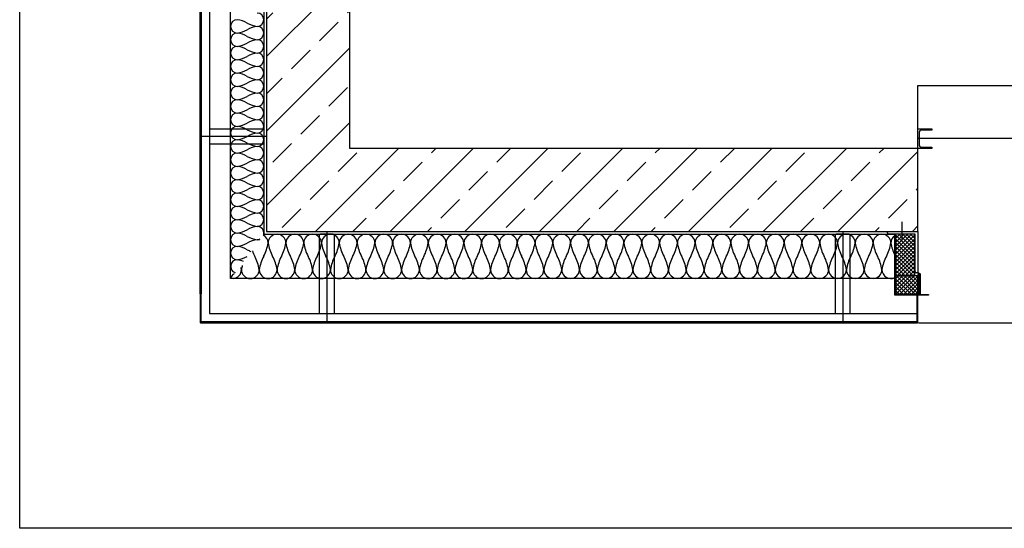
# Model space of a CAD drawing. Header units: metres. Extents: x 0 to 29.2, y 0 to 16.1.
# Tile 1 of 6: x 5.5 to 9, y 3.6 to 5.4. Entities that reach past the tile are written whole.
import ezdxf

# ---------------------------------------------------------------- set-up
doc = ezdxf.new("R2010")
doc.units = ezdxf.units.M
doc.linetypes.add('STRICHPUNKT2', pattern=[12.7, 6.35, -3.175, 0, -3.175])
doc.linetypes.add('VERDECKTX2', pattern=[19.05, 12.7, -6.35])
doc.layers.get('0').update_dxf_attribs({"lineweight": 0})
doc.layers.add('003ARCH_A', color=7, linetype='Continuous')

# ---------------------------------------------------------------- blocks, each defined once
blk = doc.blocks.new('Verdunklungsschiene')
h = blk.add_hatch()
h.set_pattern_fill('ANGLE', color=256)
h.set_pattern_definition([(0, (-28.317, 0.616), (0, 6.985), [5.08, -1.905]), (90, (-28.317, 0.616), (-6.985, 4e-16), [5.08, -1.905])])
h.paths.add_polyline_path([(-0.025, 0.076), (0.011, 0.076, -0.414214), (0.021, 0.066), (0.021, 0.024, -0.414214), (0.011, 0.014), (-0.025, 0.014), (-0.025, 0.01), (0.025, 0.01), (0.025, 0.08), (-0.025, 0.08)])
blk.add_lwpolyline([(-0.025, 0.01), (-0.025, 0.014), (0.011, 0.014, 0.414214), (0.021, 0.024), (0.021, 0.066, 0.414214), (0.011, 0.076), (-0.025, 0.076), (-0.025, 0.08), (0.025, 0.08), (0.025, 0.01)], format="xyb", close=True)
blk = doc.blocks.new('Architektur')
at = {"layer": '003ARCH_A'}
h = blk.add_hatch(dxfattribs=at)
h.set_pattern_fill('ANSI33', color=256, scale=0.03)
h.set_pattern_definition([(45, (-36.43174, 17.4675), (-0.1347038, 0.1347038), []), (45, (-36.29704, 17.4675), (-0.1347038, 0.1347038), [0.09525, -0.047625])])
h.paths.add_polyline_path([(2.6183, 8.4675), (0.3183, 8.4675), (0.3183, 0.33), (2.6695, 0.33), (2.6695, 0.63), (0.6183, 0.63), (0.6183, 8.2175), (2.9183, 8.2175), (2.9183, 8.835), (2.6183, 8.835)])
h = blk.add_hatch(dxfattribs=at)
h.set_pattern_fill('_USER', color=256, scale=0.009999, angle=45, style=0, double=1, pattern_type=0)
h.set_pattern_definition([(45, (2.622372, 0.176124), (-0.00707036, 0.00707036), []), (135, (2.622372, 0.176124), (-0.00707036, -0.00707036), [])])
h.paths.add_polyline_path([(2.5884, 0.1695), (2.6583, 0.1695), (2.6583, 0.32), (2.5884, 0.32)])
blk.add_hatch(color=256, dxfattribs=at).paths.add_polyline_path([(2.5855, 0.1002), (2.5855, 0.3184), (2.5875, 0.3184), (2.5875, 0.1022), (2.7079, 0.1022), (2.7079, 0.1002)])
h = blk.add_hatch(dxfattribs=at)
h.set_pattern_fill('_USER', color=256, scale=0.009999, angle=405, style=0, double=1, pattern_type=0)
h.set_pattern_definition([(45, (-880.217401, 552.996683), (-0.007070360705, 0.007070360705), []), (135, (-880.217401, 552.996683), (-0.007070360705, -0.007070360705), [])])
h.paths.add_polyline_path([(2.5884, 0.1695), (2.5884, 0.103), (2.6695, 0.103), (2.6695, 0.1695)])
at = {"layer": '003ARCH_A', "linetype": 'Continuous'}
for p, q in [((-0.5731, -0.7419), (-0.5731, 11.7644)), ((23.1206, -0.7419), (-0.5731, -0.7419))]:
    blk.add_line(p, q, dxfattribs=at)
at = {"layer": '003ARCH_A'}
for p, q in [((0.3183, 8.4675), (0.3183, 0.33)), ((0.6183, 0.63), (0.6183, 8.2175)), ((0.1123, 3.3922), (0.1123, 0.034)), ((0.1883, 0.16), (0.1883, 3.3902)), ((0.3083, 3.3902), (0.3083, 0.32)), ((0.0783, 0.1048), (0.0783, 3.2914)), ((0.0823, 3.2914), (0.0823, 0.1048)), ((2.6695, 0.63), (2.6695, 0.857)), ((2.6695, 0.857), (7.9408, 0.857)), ((0.1123, 0.7001), (0.3043, 0.7001)), ((0.3083, 0.6961), (0.3083, 0.6491)), ((0.3043, 0.6451), (0.1123, 0.6451)), ((2.6695, 0.63), (0.6183, 0.63)), ((2.6695, 0.33), (2.6695, 0.63)), ((2.612, 0.2974), (2.612, 0.3644)), ((0.3083, 0.32), (2.5855, 0.32)), ((0.3183, 0.33), (2.6695, 0.33)), ((0.5589, 0.32), (0.5119, 0.32)), ((2.4213, 0.32), (2.3743, 0.32)), ((2.5595, 0.325), (2.5595, 0.33)), ((2.5595, 0.33), (2.6695, 0.33)), ((2.6595, 0.32), (2.5645, 0.32)), ((2.5855, 0.32), (2.5855, 0.16)), ((2.6583, 0.32), (2.5884, 0.32)), ((2.5884, 0.32), (2.5884, 0.1695)), ((2.6583, 0.1695), (2.6583, 0.32)), ((2.6595, 0.185), (2.6595, 0.32)), ((2.6695, 0.33), (2.6695, 0.18)), ((0.5079, 0.316), (0.5079, 0.034)), ((0.5629, 0.034), (0.5629, 0.316)), ((2.3703, 0.316), (2.3703, 0.034)), ((2.4253, 0.034), (2.4253, 0.316)), ((2.5855, 0.1002), (2.5855, 0.3184)), ((2.5855, 0.3184), (2.5875, 0.3184)), ((2.5875, 0.3184), (2.5875, 0.1022)), ((2.6695, 0.18), (2.6645, 0.18)), ((2.6712, 0.1807), (2.6726, 0.1799)), ((2.6726, 0.1794), (2.6712, 0.1787)), ((2.6712, 0.1782), (2.6726, 0.1774)), ((2.5855, 0.16), (0.1883, 0.16)), ((2.6695, 0.1695), (2.5884, 0.1695)), ((2.5884, 0.1695), (2.5884, 0.103)), ((2.5884, 0.1695), (2.6583, 0.1695)), ((2.6695, 0.103), (2.6695, 0.1695)), ((2.6755, 0.1767), (2.6729, 0.1753)), ((2.6729, 0.1745), (2.6755, 0.1729)), ((2.6755, 0.1721), (2.6729, 0.1706)), ((2.6729, 0.1699), (2.6755, 0.1684)), ((2.6755, 0.1675), (2.6729, 0.166)), ((2.6755, 0.163), (2.6729, 0.1615)), ((2.6729, 0.1608), (2.6755, 0.1593)), ((2.6755, 0.1584), (2.6729, 0.1569)), ((2.6729, 0.1562), (2.6755, 0.1547)), ((2.6755, 0.1539), (2.6729, 0.1524)), ((2.6729, 0.1517), (2.6755, 0.1501)), ((2.6755, 0.1493), (2.6729, 0.1478)), ((2.6755, 0.1448), (2.6729, 0.1432)), ((2.6729, 0.1426), (2.6755, 0.141)), ((2.673, 0.1653), (2.6755, 0.1638)), ((2.673, 0.1471), (2.6755, 0.1456)), ((2.6755, 0.1402), (2.6729, 0.1387)), ((2.6729, 0.138), (2.6755, 0.1365)), ((2.6755, 0.1356), (2.6729, 0.1341)), ((2.6729, 0.1334), (2.6755, 0.1319)), ((2.6755, 0.1311), (2.6729, 0.1296)), ((2.6755, 0.1265), (2.6729, 0.125)), ((2.6729, 0.1243), (2.6755, 0.1228)), ((2.6755, 0.122), (2.6729, 0.1205)), ((2.6729, 0.1198), (2.6755, 0.1183)), ((2.6755, 0.1174), (2.6729, 0.1159)), ((2.6729, 0.1152), (2.6755, 0.1137)), ((2.6755, 0.1129), (2.6729, 0.1113)), ((2.6755, 0.1083), (2.6729, 0.1068)), ((2.673, 0.1289), (2.6755, 0.1274)), ((2.673, 0.1106), (2.6755, 0.1091)), ((0.0783, 0.1048), (0.0783, 0.002)), ((0.0823, 0.0048), (0.0823, 0.1048)), ((2.7079, 0.1002), (2.5855, 0.1002)), ((2.5875, 0.1022), (2.7079, 0.1022)), ((2.5884, 0.103), (2.6695, 0.103)), ((2.6695, 0.1), (2.6655, 0.1)), ((2.6655, 0.1), (2.6655, 0.0048)), ((2.6695, 0.002), (2.6695, 0.1)), ((2.6729, 0.1061), (2.6755, 0.1046)), ((2.7079, 0.1022), (2.7079, 0.1002)), ((0.08, 0.0026), (0.0823, 0.0048)), ((0.0803, 0), (0.184, 0)), ((0.0831, 0.004), (0.0808, 0.0017)), ((0.184, 0.004), (0.0831, 0.004)), ((0.1123, 0.034), (2.6655, 0.034)), ((0.184, 0), (0.184, 0.004)), ((2.5779, 0.004), (0.184, 0.004)), ((0.184, 0), (2.5779, 0)), ((2.6646, 0.004), (2.5646, 0.004)), ((2.5646, 0), (2.6675, 0)), ((2.6669, 0.0017), (2.6646, 0.004)), ((2.6655, 0.0048), (2.6678, 0.0026)), ((2.671, 0), (23.1206, 0))]:
    blk.add_line(p, q, dxfattribs=at)
at = {"layer": '003ARCH_A', "linetype": 'STRICHPUNKT2'}
for p, q in [((0.3183, 0.6726), (0.0823, 0.6726)), ((0.5354, 0.33), (0.5354, 0.004)), ((2.3978, 0.33), (2.3978, 0.004))]:
    blk.add_line(p, q, dxfattribs=at)
at = {"layer": '003ARCH_A', "linetype": 'VERDECKTX2'}
blk.add_line((7.8643, 0.665), (2.6695, 0.665), dxfattribs=at)
at = {"layer": '003ARCH_A'}
for centre, radius, start, end in [((0.2841, 1.0945), 0.0241, 270, 90), ((0.2123, 1.0704), 0.0241, 90, 270), ((0.195, 0.9834), 0.1124, 61.7713, 81.1546), ((0.3014, 1.1815), 0.1124, 241.7713, 261.1546), ((0.3014, 0.9593), 0.1124, 98.8454, 118.2287), ((0.2841, 1.0463), 0.0241, 270, 90), ((0.2123, 1.0222), 0.0241, 90, 270), ((0.195, 1.1574), 0.1124, 278.8454, 298.2287), ((0.195, 0.9352), 0.1124, 61.7713, 81.1546), ((0.3014, 1.1333), 0.1124, 241.7713, 261.1546), ((0.2123, 0.9741), 0.0241, 90, 270), ((0.195, 1.1093), 0.1124, 278.8454, 298.2287), ((0.195, 0.8871), 0.1124, 61.7713, 81.1546), ((0.3014, 0.9111), 0.1124, 98.8454, 118.2287), ((0.2841, 0.9982), 0.0241, 270, 90), ((0.195, 1.0611), 0.1124, 278.8454, 298.2287), ((0.3014, 1.0852), 0.1124, 241.7713, 261.1546), ((0.3014, 0.863), 0.1124, 98.8454, 118.2287), ((0.2841, 0.95), 0.0241, 270, 90), ((0.2123, 0.926), 0.0241, 90, 270), ((0.195, 0.8389), 0.1124, 61.7713, 81.1546), ((0.3014, 1.0371), 0.1124, 241.7713, 261.1546), ((0.3014, 0.8149), 0.1124, 98.8454, 118.2287), ((0.2841, 0.9019), 0.0241, 270, 90), ((0.2123, 0.8778), 0.0241, 90, 270), ((0.195, 1.013), 0.1124, 278.8454, 298.2287), ((0.195, 0.7908), 0.1124, 61.7713, 81.1546), ((0.3014, 0.9889), 0.1124, 241.7713, 261.1546), ((0.2123, 0.8297), 0.0241, 90, 270), ((0.195, 0.9648), 0.1124, 278.8454, 298.2287), ((0.195, 0.7426), 0.1124, 61.7713, 81.1546), ((0.3014, 0.7667), 0.1124, 98.8454, 118.2287), ((0.2841, 0.8537), 0.0241, 270, 90), ((0.195, 0.9167), 0.1124, 278.8454, 298.2287), ((0.3014, 0.9408), 0.1124, 241.7713, 261.1546), ((0.3014, 0.7186), 0.1124, 98.8454, 118.2287), ((0.2841, 0.8056), 0.0241, 270, 90), ((0.2123, 0.7815), 0.0241, 90, 270), ((0.195, 0.6945), 0.1124, 61.7713, 81.1546), ((0.3014, 0.8926), 0.1124, 241.7713, 261.1546), ((0.2123, 0.7334), 0.0241, 90, 270), ((0.195, 0.8686), 0.1124, 278.8454, 298.2287), ((0.195, 0.6464), 0.1124, 61.7713, 81.1546), ((0.3014, 0.6704), 0.1124, 98.8454, 118.2287), ((0.2841, 0.7575), 0.0241, 270, 90), ((0.195, 0.8204), 0.1124, 278.8454, 298.2287), ((0.3014, 0.8445), 0.1124, 241.7713, 261.1546), ((0.3014, 0.6223), 0.1124, 98.8454, 118.2287), ((0.2841, 0.7093), 0.0241, 270, 90), ((0.2123, 0.6853), 0.0241, 90, 270), ((0.195, 0.5982), 0.1124, 61.7713, 81.1546), ((0.3014, 0.7964), 0.1124, 241.7713, 261.1546), ((0.3014, 0.5742), 0.1124, 98.8454, 118.2287), ((0.2841, 0.6612), 0.0241, 270, 90), ((0.3043, 0.6961), 0.004, 0, 90), ((0.2123, 0.6371), 0.0241, 90, 270), ((0.195, 0.7723), 0.1124, 278.8454, 298.2287), ((0.195, 0.5501), 0.1124, 61.7713, 81.1546), ((0.3014, 0.7482), 0.1124, 241.7713, 261.1546), ((0.3043, 0.6491), 0.004, 270, 0), ((0.2123, 0.589), 0.0241, 90, 270), ((0.195, 0.7241), 0.1124, 278.8454, 298.2287), ((0.195, 0.5019), 0.1124, 61.7713, 81.1546), ((0.3014, 0.526), 0.1124, 98.8454, 118.2287), ((0.2841, 0.613), 0.0241, 270, 90), ((0.195, 0.676), 0.1124, 278.8454, 298.2287), ((0.3014, 0.7001), 0.1124, 241.7713, 261.1546), ((0.3014, 0.4779), 0.1124, 98.8454, 118.2287), ((0.2841, 0.5649), 0.0241, 270, 90), ((0.2123, 0.5408), 0.0241, 90, 270), ((0.195, 0.4538), 0.1124, 61.7713, 81.1546), ((0.3014, 0.6519), 0.1124, 241.7713, 261.1546), ((0.3014, 0.4297), 0.1124, 98.8454, 118.2287), ((0.2841, 0.5168), 0.0241, 270, 90), ((0.2123, 0.4927), 0.0241, 90, 270), ((0.195, 0.6279), 0.1124, 278.8454, 298.2287), ((0.195, 0.4057), 0.1124, 61.7713, 81.1546), ((0.3014, 0.6038), 0.1124, 241.7713, 261.1546), ((0.2123, 0.4445), 0.0241, 90, 270), ((0.195, 0.5797), 0.1124, 278.8454, 298.2287), ((0.195, 0.3575), 0.1124, 61.7713, 81.1546), ((0.3014, 0.3816), 0.1124, 98.8454, 118.2287), ((0.2841, 0.4686), 0.0241, 270, 90), ((0.195, 0.5316), 0.1124, 278.8454, 298.2287), ((0.3014, 0.5556), 0.1124, 241.7713, 261.1546), ((0.3014, 0.3334), 0.1124, 98.8454, 118.2287), ((0.2841, 0.4205), 0.0241, 270, 90), ((0.2123, 0.3964), 0.0241, 90, 270), ((0.195, 0.3094), 0.1124, 61.7713, 81.1546), ((0.3014, 0.5075), 0.1124, 241.7713, 261.1546), ((0.3014, 0.2853), 0.1124, 98.8454, 118.2287), ((0.2841, 0.3723), 0.0241, 270, 90), ((0.2123, 0.3483), 0.0241, 90, 270), ((0.195, 0.4834), 0.1124, 278.8454, 298.2287), ((0.195, 0.2612), 0.1124, 61.7713, 81.1546), ((0.3014, 0.4594), 0.1124, 241.7713, 261.1546), ((0.2123, 0.3001), 0.0241, 90, 270), ((0.195, 0.4353), 0.1124, 278.8454, 298.2287), ((0.195, 0.2131), 0.1124, 61.7713, 81.1546), ((0.3014, 0.2372), 0.1124, 98.8454, 118.2287), ((0.2841, 0.3242), 0.0241, 348.0376, 90), ((0.3558, 0.2878), 0.0321, 0, 180), ((0.42, 0.2878), 0.0321, 0, 180), ((0.4842, 0.2878), 0.0321, 0, 180), ((0.5119, 0.316), 0.004, 90, 180), ((0.5485, 0.2878), 0.0321, 0, 180), ((0.5589, 0.316), 0.004, 0, 90), ((0.6127, 0.2878), 0.0321, 0, 180), ((0.6769, 0.2878), 0.0321, 0, 180), ((0.7411, 0.2878), 0.0321, 0, 180), ((0.8054, 0.2878), 0.0321, 0, 180), ((0.8696, 0.2878), 0.0321, 0, 180), ((0.9338, 0.2878), 0.0321, 0, 180), ((0.9981, 0.2878), 0.0321, 0, 180), ((1.0623, 0.2878), 0.0321, 0, 180), ((1.1265, 0.2878), 0.0321, 0, 180), ((1.1907, 0.2878), 0.0321, 0, 180), ((1.255, 0.2878), 0.0321, 0, 180), ((1.3192, 0.2879), 0.0321, 0, 180), ((1.3834, 0.2879), 0.0321, 0, 180), ((1.4477, 0.2879), 0.0321, 0, 180), ((1.5119, 0.2879), 0.0321, 0, 180), ((1.5761, 0.2879), 0.0321, 0, 180), ((1.6403, 0.2879), 0.0321, 0, 180), ((1.7046, 0.2879), 0.0321, 0, 180), ((1.7688, 0.2879), 0.0321, 0, 180), ((1.833, 0.2879), 0.0321, 0, 180), ((1.8972, 0.2879), 0.0321, 0, 180), ((1.9615, 0.2879), 0.0321, 0, 180), ((2.0257, 0.2879), 0.0321, 0, 180), ((2.0899, 0.2879), 0.0321, 0, 180), ((2.1542, 0.2879), 0.0321, 0, 180), ((2.2184, 0.2879), 0.0321, 0, 180), ((2.2826, 0.2879), 0.0321, 0, 180), ((2.3468, 0.2879), 0.0321, 0, 180), ((2.3743, 0.316), 0.004, 90, 180), ((2.4111, 0.2879), 0.0321, 0, 180), ((2.4213, 0.316), 0.004, 0, 90), ((2.4753, 0.2879), 0.0321, 0, 180), ((2.5395, 0.2879), 0.0321, 0, 180), ((2.5645, 0.325), 0.005, 180, 270), ((0.195, 0.3872), 0.1124, 278.8454, 298.2287), ((0.3014, 0.4112), 0.1124, 241.7713, 261.1546), ((0.3014, 0.189), 0.1124, 98.8454, 118.2287), ((0.2841, 0.3242), 0.0241, 270, 298.2227), ((0.2841, 0.2761), 0.0241, 70.1684, 90), ((0.2916, 0.2878), 0.0321, 0, 63.5259), ((0.1754, 0.3109), 0.15, 331.7713, 351.1546), ((0.4719, 0.3109), 0.15, 188.8454, 208.2287), ((0.2397, 0.3109), 0.15, 331.7713, 351.1546), ((0.5361, 0.3109), 0.15, 188.8454, 208.2287), ((0.3039, 0.3109), 0.15, 331.7713, 351.1546), ((0.6003, 0.3109), 0.15, 188.8454, 208.2287), ((0.3681, 0.3109), 0.15, 331.7713, 351.1546), ((0.6646, 0.3109), 0.15, 188.8454, 208.2287), ((0.4324, 0.3109), 0.15, 331.7713, 351.1546), ((0.7288, 0.3109), 0.15, 188.8454, 208.2287), ((0.4966, 0.3109), 0.15, 331.7713, 351.1546), ((0.793, 0.3109), 0.15, 188.8454, 208.2287), ((0.5608, 0.3109), 0.15, 331.7713, 351.1546), ((0.8573, 0.3109), 0.15, 188.8454, 208.2287), ((0.625, 0.3109), 0.15, 331.7713, 351.1546), ((0.9215, 0.3109), 0.15, 188.8454, 208.2287), ((0.6893, 0.3109), 0.15, 331.7713, 351.1546), ((0.9857, 0.3109), 0.15, 188.8454, 208.2287), ((0.7535, 0.3109), 0.15, 331.7713, 351.1546), ((1.0499, 0.3109), 0.15, 188.8454, 208.2287), ((0.8177, 0.3109), 0.15, 331.7713, 351.1546), ((1.1142, 0.3109), 0.15, 188.8454, 208.2287), ((0.882, 0.3109), 0.15, 331.7713, 351.1546), ((1.1784, 0.3109), 0.15, 188.8454, 208.2287), ((0.9462, 0.3109), 0.15, 331.7713, 351.1546), ((1.2426, 0.3109), 0.15, 188.8454, 208.2287), ((1.0104, 0.3109), 0.15, 331.7713, 351.1546), ((1.3069, 0.3109), 0.15, 188.8454, 208.2287), ((1.0746, 0.3109), 0.15, 331.7713, 351.1546), ((1.3711, 0.3109), 0.15, 188.8454, 208.2287), ((1.1389, 0.3109), 0.15, 331.7713, 351.1546), ((1.4353, 0.311), 0.15, 188.8454, 208.2287), ((1.2031, 0.311), 0.15, 331.7713, 351.1546), ((1.4995, 0.311), 0.15, 188.8454, 208.2287), ((1.2673, 0.311), 0.15, 331.7713, 351.1546), ((1.5638, 0.311), 0.15, 188.8454, 208.2287), ((1.3315, 0.311), 0.15, 331.7713, 351.1546), ((1.628, 0.311), 0.15, 188.8454, 208.2287), ((1.3958, 0.311), 0.15, 331.7713, 351.1546), ((1.6922, 0.311), 0.15, 188.8454, 208.2287), ((1.46, 0.311), 0.15, 331.7713, 351.1546), ((1.7564, 0.311), 0.15, 188.8454, 208.2287), ((1.5242, 0.311), 0.15, 331.7713, 351.1546), ((1.8207, 0.311), 0.15, 188.8454, 208.2287), ((1.5885, 0.311), 0.15, 331.7713, 351.1546), ((1.8849, 0.311), 0.15, 188.8454, 208.2287), ((1.6527, 0.311), 0.15, 331.7713, 351.1546), ((1.9491, 0.311), 0.15, 188.8454, 208.2287), ((1.7169, 0.311), 0.15, 331.7713, 351.1546), ((2.0134, 0.311), 0.15, 188.8454, 208.2287), ((1.7811, 0.311), 0.15, 331.7713, 351.1546), ((2.0776, 0.311), 0.15, 188.8454, 208.2287), ((1.8454, 0.311), 0.15, 331.7713, 351.1546), ((2.1418, 0.311), 0.15, 188.8454, 208.2287), ((1.9096, 0.311), 0.15, 331.7713, 351.1546), ((2.206, 0.311), 0.15, 188.8454, 208.2287), ((1.9738, 0.311), 0.15, 331.7713, 351.1546), ((2.2703, 0.311), 0.15, 188.8454, 208.2287), ((2.038, 0.311), 0.15, 331.7713, 351.1546), ((2.3345, 0.311), 0.15, 188.8454, 208.2287), ((2.1023, 0.311), 0.15, 331.7713, 351.1546), ((2.3987, 0.311), 0.15, 188.8454, 208.2287), ((2.1665, 0.311), 0.15, 331.7713, 351.1546), ((2.463, 0.311), 0.15, 188.8454, 208.2287), ((2.2307, 0.311), 0.15, 331.7713, 351.1546), ((2.5272, 0.311), 0.15, 188.8454, 208.2287), ((2.295, 0.311), 0.15, 331.7713, 351.1546), ((2.5914, 0.311), 0.15, 188.8454, 208.2287), ((2.3592, 0.311), 0.15, 331.7713, 351.1546), ((2.6556, 0.311), 0.15, 188.8454, 208.2287), ((2.4234, 0.311), 0.15, 331.7713, 351.1546), ((2.6038, 0.2879), 0.0321, 124.6692, 180), ((2.7199, 0.311), 0.15, 188.8454, 206.3882), ((0.2123, 0.252), 0.0241, 90, 270), ((0.195, 0.165), 0.1124, 61.7713, 81.1546), ((0.3014, 0.3631), 0.1124, 241.7713, 249.3111), ((0.4077, 0.3109), 0.15, 199.9917, 208.2287), ((0.2123, 0.2038), 0.0241, 90, 250.1564), ((0.195, 0.339), 0.1124, 278.8454, 298.2258), ((0.195, 0.1168), 0.1124, 69.3137, 81.1546), ((0.1433, 0.1689), 0.15, 8.8454, 28.2287), ((0.4398, 0.1689), 0.15, 151.7713, 171.1546), ((0.2076, 0.1689), 0.15, 8.8454, 28.2287), ((0.504, 0.1689), 0.15, 151.7713, 171.1546), ((0.2718, 0.1689), 0.15, 8.8454, 28.2287), ((0.5682, 0.1689), 0.15, 151.7713, 171.1546), ((0.336, 0.1689), 0.15, 8.8454, 28.2287), ((0.6325, 0.1689), 0.15, 151.7713, 171.1546), ((0.4002, 0.1689), 0.15, 8.8454, 28.2287), ((0.6967, 0.1689), 0.15, 151.7713, 171.1546), ((0.4645, 0.1689), 0.15, 8.8454, 28.2287), ((0.7609, 0.1689), 0.15, 151.7713, 171.1546), ((0.5287, 0.1689), 0.15, 8.8454, 28.2287), ((0.8251, 0.1689), 0.15, 151.7713, 171.1546), ((0.5929, 0.1689), 0.15, 8.8454, 28.2287), ((0.8894, 0.1689), 0.15, 151.7713, 171.1546), ((0.6572, 0.1689), 0.15, 8.8454, 28.2287), ((0.9536, 0.1689), 0.15, 151.7713, 171.1546), ((0.7214, 0.1689), 0.15, 8.8454, 28.2287), ((1.0178, 0.1689), 0.15, 151.7713, 171.1546), ((0.7856, 0.1689), 0.15, 8.8454, 28.2287), ((1.0821, 0.1689), 0.15, 151.7713, 171.1546), ((0.8498, 0.1689), 0.15, 8.8454, 28.2287), ((1.1463, 0.1689), 0.15, 151.7713, 171.1546), ((0.9141, 0.1689), 0.15, 8.8454, 28.2287), ((1.2105, 0.1689), 0.15, 151.7713, 171.1546), ((0.9783, 0.1689), 0.15, 8.8454, 28.2287), ((1.2747, 0.1689), 0.15, 151.7713, 171.1546), ((1.0425, 0.1689), 0.15, 8.8454, 28.2287), ((1.339, 0.1689), 0.15, 151.7713, 171.1546), ((1.1067, 0.1689), 0.15, 8.8454, 28.2287), ((1.4032, 0.1689), 0.15, 151.7713, 171.1546), ((1.171, 0.169), 0.15, 8.8454, 28.2287), ((1.4674, 0.169), 0.15, 151.7713, 171.1546), ((1.2352, 0.169), 0.15, 8.8454, 28.2287), ((1.5317, 0.169), 0.15, 151.7713, 171.1546), ((1.2994, 0.169), 0.15, 8.8454, 28.2287), ((1.5959, 0.169), 0.15, 151.7713, 171.1546), ((1.3637, 0.169), 0.15, 8.8454, 28.2287), ((1.6601, 0.169), 0.15, 151.7713, 171.1546), ((1.4279, 0.169), 0.15, 8.8454, 28.2287), ((1.7243, 0.169), 0.15, 151.7713, 171.1546), ((1.4921, 0.169), 0.15, 8.8454, 28.2287), ((1.7886, 0.169), 0.15, 151.7713, 171.1546), ((1.5563, 0.169), 0.15, 8.8454, 28.2287), ((1.8528, 0.169), 0.15, 151.7713, 171.1546), ((1.6206, 0.169), 0.15, 8.8454, 28.2287), ((1.917, 0.169), 0.15, 151.7713, 171.1546), ((1.6848, 0.169), 0.15, 8.8454, 28.2287), ((1.9812, 0.169), 0.15, 151.7713, 171.1546), ((1.749, 0.169), 0.15, 8.8454, 28.2287), ((2.0455, 0.169), 0.15, 151.7713, 171.1546), ((1.8133, 0.169), 0.15, 8.8454, 28.2287), ((2.1097, 0.169), 0.15, 151.7713, 171.1546), ((1.8775, 0.169), 0.15, 8.8454, 28.2287), ((2.1739, 0.169), 0.15, 151.7713, 171.1546), ((1.9417, 0.169), 0.15, 8.8454, 28.2287), ((2.2382, 0.169), 0.15, 151.7713, 171.1546), ((2.0059, 0.169), 0.15, 8.8454, 28.2287), ((2.3024, 0.169), 0.15, 151.7713, 171.1546), ((2.0702, 0.169), 0.15, 8.8454, 28.2287), ((2.3666, 0.169), 0.15, 151.7713, 171.1546), ((2.1344, 0.169), 0.15, 8.8454, 28.2287), ((2.4308, 0.169), 0.15, 151.7713, 171.1546), ((2.1986, 0.169), 0.15, 8.8454, 28.2287), ((2.4951, 0.169), 0.15, 151.7713, 171.1546), ((2.2628, 0.169), 0.15, 8.8454, 28.2287), ((2.5593, 0.169), 0.15, 151.7713, 171.1546), ((2.3271, 0.169), 0.15, 8.8454, 28.2287), ((2.6235, 0.169), 0.15, 151.7713, 171.1546), ((2.3913, 0.169), 0.15, 8.8454, 28.2287), ((2.6877, 0.169), 0.15, 151.7713, 171.1546), ((0.1952, 0.192), 0.0321, 275.4331, 0), ((0.0791, 0.1689), 0.15, 8.8454, 12.0036), ((0.3756, 0.1689), 0.15, 165.3938, 171.1546), ((0.2594, 0.192), 0.0321, 180, 0), ((0.3237, 0.192), 0.0321, 180, 0), ((0.3879, 0.192), 0.0321, 180, 0), ((0.4521, 0.192), 0.0321, 180, 0), ((0.5164, 0.192), 0.0321, 180, 0), ((0.5806, 0.192), 0.0321, 180, 0), ((0.6448, 0.192), 0.0321, 180, 0), ((0.709, 0.192), 0.0321, 180, 0), ((0.7733, 0.192), 0.0321, 180, 0), ((0.8375, 0.192), 0.0321, 180, 0), ((0.9017, 0.192), 0.0321, 180, 0), ((0.9659, 0.192), 0.0321, 180, 0), ((1.0302, 0.192), 0.0321, 180, 0), ((1.0944, 0.192), 0.0321, 180, 0), ((1.1586, 0.192), 0.0321, 180, 0), ((1.2229, 0.192), 0.0321, 180, 0), ((1.2871, 0.192), 0.0321, 180.0001, 0.1741), ((1.3513, 0.1921), 0.0321, 180, 0), ((1.4155, 0.1921), 0.0321, 180, 0), ((1.4798, 0.1921), 0.0321, 180, 0), ((1.544, 0.1921), 0.0321, 180, 0), ((1.6082, 0.1921), 0.0321, 180, 0), ((1.6725, 0.1921), 0.0321, 180, 0), ((1.7367, 0.1921), 0.0321, 180, 0), ((1.8009, 0.1921), 0.0321, 180, 0), ((1.8651, 0.1921), 0.0321, 180, 0), ((1.9294, 0.1921), 0.0321, 180, 0), ((1.9936, 0.1921), 0.0321, 180, 0), ((2.0578, 0.1921), 0.0321, 180, 0), ((2.122, 0.1921), 0.0321, 180, 0), ((2.1863, 0.1921), 0.0321, 180, 0), ((2.2505, 0.1921), 0.0321, 180, 0), ((2.3147, 0.1921), 0.0321, 180, 0), ((2.379, 0.1921), 0.0321, 180, 0), ((2.4432, 0.1921), 0.0321, 180, 0), ((2.5074, 0.1921), 0.0321, 180, 0), ((2.5716, 0.1921), 0.0321, 180, 295.5414), ((2.6645, 0.185), 0.005, 180, 270), ((2.6706, 0.1797), 0.00117, 59, 301), ((2.6706, 0.1772), 0.00117, 59, 180), ((2.6732, 0.1784), 0.00117, 239, 121), ((0.2123, 0.1557), 0.0241, 118.25, 168.0103), ((2.6717, 0.1772), 0.00226, 180, 301), ((2.6717, 0.1725), 0.00226, 59, 180), ((2.6717, 0.1725), 0.00226, 180, 301), ((2.6717, 0.168), 0.00226, 59, 180), ((2.6717, 0.168), 0.00226, 180, 301), ((2.6718, 0.1634), 0.00229, 56.7216, 179.8894), ((2.6717, 0.1634), 0.00226, 180, 301), ((2.6717, 0.1589), 0.00226, 59, 180), ((2.6717, 0.1589), 0.00226, 180, 301), ((2.6717, 0.1543), 0.00226, 59, 180), ((2.6717, 0.1543), 0.00226, 180, 301), ((2.6717, 0.1497), 0.00226, 59, 180), ((2.6717, 0.1497), 0.00226, 180, 301), ((2.6718, 0.1452), 0.00229, 56.7216, 179.8894), ((2.6717, 0.1452), 0.00226, 180, 301), ((2.6717, 0.1406), 0.00226, 59, 180), ((2.6767, 0.1748), 0.00222, 237.0857, 122.9143), ((2.6767, 0.1702), 0.00223, 236.8752, 123.1248), ((2.6767, 0.1657), 0.00222, 237.0857, 122.9143), ((2.6767, 0.1611), 0.00223, 236.8752, 123.1248), ((2.6767, 0.1566), 0.00222, 237.0857, 122.9143), ((2.6767, 0.152), 0.00223, 236.8752, 123.1248), ((2.6767, 0.1474), 0.00222, 237.0857, 122.9143), ((2.6767, 0.1429), 0.00223, 236.8752, 123.1248), ((2.6717, 0.1406), 0.00226, 180, 301), ((2.6717, 0.1361), 0.00226, 59, 180), ((2.6717, 0.1361), 0.00226, 180, 301), ((2.6717, 0.1315), 0.00226, 59, 180), ((2.6717, 0.1315), 0.00226, 180, 301), ((2.6718, 0.127), 0.00229, 56.7216, 179.8894), ((2.6717, 0.127), 0.00226, 180, 301), ((2.6717, 0.1224), 0.00226, 59, 180), ((2.6717, 0.1224), 0.00226, 180, 301), ((2.6717, 0.1178), 0.00226, 59, 180), ((2.6717, 0.1178), 0.00226, 180, 301), ((2.6717, 0.1133), 0.00226, 59, 180), ((2.6717, 0.1133), 0.00226, 180, 301), ((2.6718, 0.1087), 0.00229, 56.7216, 179.8894), ((2.6717, 0.1087), 0.00226, 180, 301), ((2.6767, 0.1383), 0.00222, 237.0857, 122.9143), ((2.6767, 0.1338), 0.00223, 236.8752, 123.1248), ((2.6767, 0.1292), 0.00222, 237.0857, 122.9143), ((2.6767, 0.1247), 0.00223, 236.8752, 123.1248), ((2.6767, 0.1201), 0.00222, 237.0857, 122.9143), ((2.6767, 0.1156), 0.00223, 236.8752, 123.1248), ((2.6767, 0.111), 0.00222, 237.0857, 122.9143), ((2.6767, 0.1064), 0.00223, 236.8752, 123.1248), ((2.6717, 0.1042), 0.00226, 59, 180), ((2.6717, 0.1042), 0.00226, 180, 204.9032), ((0.0803, 0.002), 0.002, 179.9667, 270), ((0.0804, 0.0021), 0.0006, 135, 315), ((2.6673, 0.0021), 0.0006, 225, 45), ((2.6675, 0.002), 0.002, 269.9667, 360)]:
    blk.add_arc(centre, radius, start, end, dxfattribs=at)
at = {"layer": '003ARCH_A', "rotation": 180}
blk.add_blockref('Verdunklungsschiene', (2.6945, 0.71), dxfattribs=at)

msp = doc.modelspace()

# ---------------------------------------------------------------- block references
at = {"layer": '003ARCH_A'}
msp.add_blockref('Architektur', (6.03, 4.3264), dxfattribs=at)

doc.saveas('drawing.dxf')
